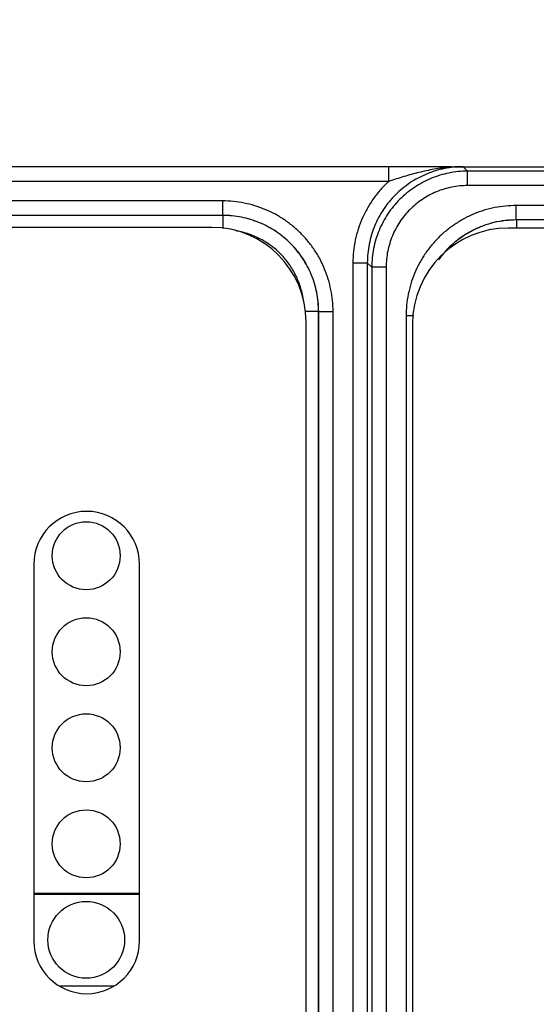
# Model space of a CAD drawing. Header units: inches. Extents: x 0 to 34, y 0 to 22.
# Tile 87 of 129: x 12.603 to 13.141, y 18.06 to 19.086. Entities that reach past the tile are written whole.
import ezdxf

# ---------------------------------------------------------------- set-up
doc = ezdxf.new("R2010")
doc.units = ezdxf.units.IN
doc.header["$LTSCALE"] = 1.87
doc.header["$MEASUREMENT"] = 0
doc.layers.get('0').update_dxf_attribs({"linetype": 'CONTINUOUS'})
doc.layers.add('02___PRT_ALL_AXES', color=7, linetype='CONTINUOUS')
doc.layers.add('DIMENSIONS', color=7, linetype='CONTINUOUS')
doc.styles.get("Standard").update_dxf_attribs({"font": 'txt', "width": 0.8})
doc.dimstyles.new('DIMSTYLE_3', dxfattribs={"dimtxt": 0.125, "dimasz": 0.18, "dimexe": 0.125, "dimexo": 0.0625, "dimgap": 0.03125, "dimtad": 0, "dimtih": 1, "dimtoh": 1, "dimzin": 0, "dimdsep": 46, "dimtxsty": 'STANDARD', "dimblk": '_FILLED', "dimblk1": '_FILLED', "dimblk2": '_FILLED', "dimcen": 0.09, "dimazin": 0, "dimtp": 0.01, "dimtm": 0.01, "dimtfac": 1, "dimtofl": 0, "dimtmove": 0, "dimatfit": 3, "dimldrblk": '_FILLED', "dimfxl": 1, "dimtolj": 1, "dimtzin": 0, "dimarcsym": 0})

# ---------------------------------------------------------------- blocks, each defined once
blk = doc.blocks.new('*D51')
at = {"layer": 'DIMENSIONS', "color": 2, "linetype": 'CONTINUOUS'}
blk.add_line((12.5887, 18.134), (12.5887, 19.62), dxfattribs=at)
at = {"layer": 'DIMENSIONS', "color": 2, "linetype": 'CONTINUOUS', "insert": (12.5262, 19.6825), "char_height": 0.125, "width": 1.225, "attachment_point": 1, "rotation": 90, "line_spacing_factor": 0.9}
blk.add_mtext('17.84{\\ftxt.shx;\\W1.000000;\\H0.125000; }[.702]', dxfattribs=at)
blk = doc.blocks.new('_FILLED')
at = {"color": 0, "linetype": 'BYBLOCK'}
blk.add_solid([(0, 0), (-1, 0.1736), (-1, -0.1736)], dxfattribs=at)
blk = doc.blocks.new('*D52')
at = {"layer": 'DIMENSIONS', "color": 2, "linetype": 'CONTINUOUS'}
blk.add_line((12.9902, 18.9325), (11.1985, 18.9325), dxfattribs=at)
at = {"layer": 'DIMENSIONS', "color": 2, "linetype": 'CONTINUOUS', "insert": (11.136, 18.995), "char_height": 0.125, "width": 1.325, "attachment_point": 3, "line_spacing_factor": 0.9}
blk.add_mtext('89.61{\\ftxt.shx;\\W1.000000;\\H0.125000; }[3.528]', dxfattribs=at)

msp = doc.modelspace()

# ---------------------------------------------------------------- linework, layer by layer
at = {"color": 7, "linetype": 'CONTINUOUS'}
for p, q in [((12.9872, 18.9322), (11.9864, 18.9322)), ((12.9872, 18.9172), (12.9872, 18.9322)), ((13.0325, 18.9324), (13.0243, 18.9323)), ((13.0433, 18.9325), (13.0325, 18.9324)), ((13.0522, 18.9325), (13.0433, 18.9325)), ((13.0527, 18.9325), (13.0522, 18.9325)), ((13.0522, 18.9325), (13.0601, 18.9324)), ((13.0527, 18.9325), (24.7249, 18.9325)), ((13.0601, 18.9324), (13.0649, 18.9324)), ((13.0649, 18.9324), (13.0695, 18.9278)), ((13.0695, 18.9128), (13.0695, 18.9278)), ((15.8852, 18.9278), (13.0695, 18.9278)), ((12.9872, 18.9172), (11.9864, 18.9172)), ((15.8852, 18.9128), (13.0695, 18.9128)), ((12.8142, 18.8968), (12.0468, 18.8968)), ((12.8142, 18.8818), (12.8142, 18.8968)), ((13.1202, 18.877), (13.1202, 18.892)), ((15.7495, 18.892), (13.1202, 18.892)), ((12.8142, 18.8818), (12.0468, 18.8818)), ((12.8142, 18.8817), (12.0468, 18.8817)), ((12.8142, 18.8818), (12.8142, 18.8817)), ((12.8142, 18.8817), (12.8142, 18.868)), ((12.8027, 18.8693), (12.0622, 18.8693)), ((13.1202, 18.877), (13.1203, 18.877)), ((15.7495, 18.877), (13.1202, 18.877)), ((13.1203, 18.877), (13.1203, 18.8686)), ((15.7495, 18.877), (13.1203, 18.877)), ((12.9499, 18.8324), (12.9499, 15.5047)), ((12.9499, 18.8324), (12.9649, 18.8324)), ((12.9649, 18.8324), (12.9649, 15.5047)), ((12.9649, 18.8324), (12.9695, 18.8278)), ((12.9695, 18.8278), (12.9695, 15.5093)), ((12.9845, 18.8278), (12.9695, 18.8278)), ((12.9845, 18.8278), (12.9845, 15.5093)), ((12.9141, 18.7818), (12.8999, 18.7818)), ((12.9141, 15.5538), (12.9141, 18.7818)), ((12.9142, 18.7818), (12.9141, 18.7818)), ((12.9142, 15.5537), (12.9142, 18.7818)), ((12.9142, 18.7818), (12.9292, 18.7818)), ((12.9292, 15.5537), (12.9292, 18.7818)), ((13.0053, 18.7771), (13.0053, 15.56)), ((13.0133, 18.7771), (13.0053, 18.7771)), ((12.9011, 15.5674), (12.9011, 18.7709)), ((12.7275, 18.1754), (12.6173, 18.1754)), ((12.6173, 18.1748), (12.7275, 18.1748)), ((12.6446, 18.0793), (12.7002, 18.0793))]:
    msp.add_line(p, q, dxfattribs=at)
msp.add_lwpolyline([(13.0243, 18.9323), (13.0149, 18.9322), (13.0097, 18.9322), (13.0042, 18.9322), (12.9985, 18.9322), (12.9925, 18.9322), (12.9872, 18.9322)], dxfattribs=at)
for centre, radius, start, end in [((13.0657, 18.7556), 0.1769, 94.347, 94.8966), ((13.0656, 18.7569), 0.1757, 94.1876, 94.3465), ((13.0655, 18.7577), 0.1748, 93.7543, 94.1878), ((13.0652, 18.7635), 0.169, 91.7051, 93.767), ((12.8027, 18.7709), 0.0984, 0, 90)]:
    msp.add_arc(centre, radius, start, end, dxfattribs=at)
for points, knots in [([(13.0649, 18.9324), (13.0616, 18.9324), (13.0551, 18.9321), (13.0454, 18.9306), (13.0358, 18.9283), (13.0266, 18.9249), (13.0177, 18.9207), (13.0093, 18.9157), (13.0014, 18.9098), (12.9941, 18.9032), (12.9875, 18.896), (12.9816, 18.8881), (12.9766, 18.8796), (12.9724, 18.8707), (12.9691, 18.8615), (12.9667, 18.852), (12.9653, 18.8422), (12.9649, 18.8357), (12.9649, 18.8324)], [0, 0, 0, 0, 0.062501, 0.125001, 0.187501, 0.250001, 0.312501, 0.375, 0.4375, 0.499999, 0.562499, 0.624998, 0.687497, 0.749997, 0.812496, 0.874996, 0.937498, 1, 1, 1, 1]), ([(13.0506, 18.9319), (13.0479, 18.9317), (13.0425, 18.9311), (13.0345, 18.9299), (13.0266, 18.9283), (13.0187, 18.9265), (13.0108, 18.9244), (13.0003, 18.9214), (12.9924, 18.9188), (12.9872, 18.9172)], [0, 0, 0, 0, 0.123968, 0.247841, 0.371889, 0.496292, 0.621208, 0.746779, 1, 1, 1, 1]), ([(13.0695, 18.9278), (13.0662, 18.9278), (13.0597, 18.9275), (13.05, 18.926), (13.0404, 18.9237), (13.0312, 18.9203), (13.0223, 18.9161), (13.0139, 18.9111), (13.006, 18.9052), (12.9987, 18.8986), (12.9921, 18.8914), (12.9863, 18.8835), (12.9812, 18.875), (12.977, 18.8661), (12.9737, 18.8569), (12.9713, 18.8474), (12.9699, 18.8376), (12.9695, 18.8311), (12.9695, 18.8278)], [0, 0, 0, 0, 0.0625, 0.125, 0.1875, 0.25, 0.3125, 0.375, 0.4375, 0.5, 0.5625, 0.625, 0.6875, 0.75, 0.812499, 0.874999, 0.9375, 1, 1, 1, 1]), ([(12.9872, 18.9172), (12.9843, 18.9145), (12.9787, 18.9088), (12.9713, 18.8995), (12.9648, 18.8894), (12.9595, 18.8788), (12.9552, 18.8676), (12.9522, 18.8561), (12.9503, 18.8443), (12.9499, 18.8364), (12.9499, 18.8324)], [0, 0, 0, 0, 0.125, 0.249997, 0.374997, 0.499995, 0.624994, 0.749995, 0.874995, 1, 1, 1, 1]), ([(13.0695, 18.9128), (13.0667, 18.9128), (13.0612, 18.9125), (13.0529, 18.9113), (13.0448, 18.9093), (13.0369, 18.9065), (13.0294, 18.9029), (13.0222, 18.8986), (13.0155, 18.8936), (13.0093, 18.888), (13.0037, 18.8818), (12.9987, 18.8751), (12.9944, 18.8679), (12.9909, 18.8604), (12.9881, 18.8525), (12.986, 18.8444), (12.9848, 18.8362), (12.9845, 18.8306), (12.9845, 18.8278)], [0, 0, 0, 0, 0.0625, 0.125, 0.1875, 0.25, 0.3125, 0.375, 0.4375, 0.5, 0.5625, 0.624999, 0.687499, 0.749999, 0.812499, 0.874999, 0.9375, 1, 1, 1, 1]), ([(12.9292, 18.7818), (12.9292, 18.7856), (12.9288, 18.7931), (12.9271, 18.8043), (12.9244, 18.8153), (12.9206, 18.8259), (12.9158, 18.8361), (12.91, 18.8458), (12.9032, 18.8549), (12.8956, 18.8632), (12.8873, 18.8708), (12.8782, 18.8776), (12.8685, 18.8834), (12.8583, 18.8882), (12.8476, 18.892), (12.8367, 18.8947), (12.8255, 18.8964), (12.818, 18.8968), (12.8142, 18.8968)], [0, 0, 0, 0, 0.062501, 0.125, 0.1875, 0.25, 0.312499, 0.374999, 0.437499, 0.499998, 0.562498, 0.624998, 0.687498, 0.749997, 0.812497, 0.874998, 0.937498, 1, 1, 1, 1]), ([(13.1202, 18.892), (13.1165, 18.892), (13.109, 18.8917), (13.0978, 18.89), (13.0868, 18.8873), (13.0762, 18.8835), (13.066, 18.8786), (13.0563, 18.8728), (13.0472, 18.8661), (13.0388, 18.8585), (13.0312, 18.8501), (13.0245, 18.8411), (13.0187, 18.8314), (13.0139, 18.8212), (13.0101, 18.8105), (13.0073, 18.7996), (13.0057, 18.7884), (13.0053, 18.7809), (13.0053, 18.7771)], [0, 0, 0, 0, 0.062501, 0.125, 0.1875, 0.25, 0.312499, 0.374999, 0.437499, 0.499998, 0.562498, 0.624998, 0.687498, 0.749997, 0.812497, 0.874998, 0.937498, 1, 1, 1, 1]), ([(12.9142, 18.7818), (12.9142, 18.7851), (12.9138, 18.7916), (12.9124, 18.8014), (12.91, 18.8109), (12.9067, 18.8201), (12.9025, 18.829), (12.8975, 18.8375), (12.8916, 18.8454), (12.885, 18.8526), (12.8777, 18.8592), (12.8699, 18.8651), (12.8614, 18.8701), (12.8525, 18.8743), (12.8433, 18.8776), (12.8338, 18.88), (12.824, 18.8815), (12.8175, 18.8818), (12.8142, 18.8818)], [0, 0, 0, 0, 0.0625, 0.124999, 0.187499, 0.249999, 0.312499, 0.374998, 0.437498, 0.499998, 0.562498, 0.624998, 0.687498, 0.749998, 0.812498, 0.874998, 0.937499, 1, 1, 1, 1]), ([(12.9141, 18.7818), (12.9141, 18.7851), (12.9138, 18.7916), (12.9124, 18.8013), (12.91, 18.8109), (12.9067, 18.8201), (12.9025, 18.829), (12.8974, 18.8374), (12.8916, 18.8453), (12.885, 18.8526), (12.8777, 18.8592), (12.8698, 18.865), (12.8614, 18.8701), (12.8525, 18.8743), (12.8432, 18.8776), (12.8337, 18.88), (12.824, 18.8814), (12.8175, 18.8817), (12.8142, 18.8817)], [0, 0, 0, 0, 0.0625, 0.124999, 0.187499, 0.249999, 0.312499, 0.374999, 0.437499, 0.499999, 0.5625, 0.625, 0.6875, 0.75, 0.8125, 0.875, 0.9375, 1, 1, 1, 1]), ([(13.1202, 18.877), (13.1163, 18.877), (13.1084, 18.8766), (13.0968, 18.8745), (13.0854, 18.871), (13.0746, 18.8663), (13.0644, 18.8603), (13.055, 18.8531), (13.0464, 18.8449), (13.0415, 18.8388), (13.0392, 18.8356)], [0, 0, 0, 0, 0.125001, 0.249999, 0.374999, 0.499999, 0.624999, 0.749999, 0.875, 1, 1, 1, 1]), ([(13.1203, 18.877), (13.1164, 18.877), (13.1085, 18.8765), (13.097, 18.8745), (13.0876, 18.8716), (13.0803, 18.8687), (13.0732, 18.8654), (13.0648, 18.8604), (13.0569, 18.8545), (13.0511, 18.8493), (13.0456, 18.8437), (13.0419, 18.8392), (13.0396, 18.836)], [0, 0, 0, 0, 0.124988, 0.249971, 0.374958, 0.437478, 0.499999, 0.624985, 0.749972, 0.812493, 0.875013, 1, 1, 1, 1]), ([(12.8982, 18.7945), (12.8975, 18.7988), (12.8955, 18.8075), (12.8905, 18.8198), (12.8837, 18.8313), (12.8752, 18.8415), (12.8651, 18.8502), (12.8539, 18.8573), (12.8416, 18.8626), (12.833, 18.8648), (12.8286, 18.8655)], [0, 0, 0, 0, 0.124999, 0.249999, 0.374999, 0.5, 0.625, 0.75, 0.875, 1, 1, 1, 1])]:
    msp.add_open_spline(points, degree=3, knots=knots, dxfattribs=at)
at = {"layer": '02___PRT_ALL_AXES', "color": 7, "linetype": 'CONTINUOUS'}
for p, q in [((15.732, 18.8686), (13.112, 18.8686)), ((13.012, 18.7686), (13.012, 15.5686)), ((12.6173, 18.5184), (12.6173, 18.1263)), ((12.7275, 18.1263), (12.7275, 18.5184))]:
    msp.add_line(p, q, dxfattribs=at)
for centre, radius in [((12.6719, 18.5273), 0.0354), ((12.6719, 18.4273), 0.0354), ((12.6719, 18.3273), 0.0354), ((12.6719, 18.2273), 0.0354), ((12.6719, 18.1273), 0.04)]:
    msp.add_circle(centre, radius, dxfattribs=at)
for centre, radius, start, end in [((13.112, 18.7686), 0.1, 90, 180), ((12.6724, 18.5184), 0.0551, 0, 180), ((12.6724, 18.1263), 0.0551, 180, 360)]:
    msp.add_arc(centre, radius, start, end, dxfattribs=at)

# ---------------------------------------------------------------- dimensions: what is measured, and where the dimension line sits
at = {"layer": 'DIMENSIONS', "color": 2, "linetype": 'CONTINUOUS'}
for feature_location, offset, dtype, origin, picture, middle in [((12.5887, 18.134), (0, 1.486), 1, (11.8864, 18.0715), '*D51', (12.5887, 20.295)), ((12.9902, 18.9325), (-1.7917, 0), 0, (13.0527, 15.4046), '*D52', (10.4735, 18.9325))]:
    dim = msp.add_ordinate_dim(feature_location=feature_location, offset=offset, dtype=dtype, origin=origin, dimstyle='DIMSTYLE_3', dxfattribs=at)
    dim.commit()
    dim.dimension.update_dxf_attribs({"geometry": picture, "text_midpoint": middle})

doc.saveas('drawing.dxf')
